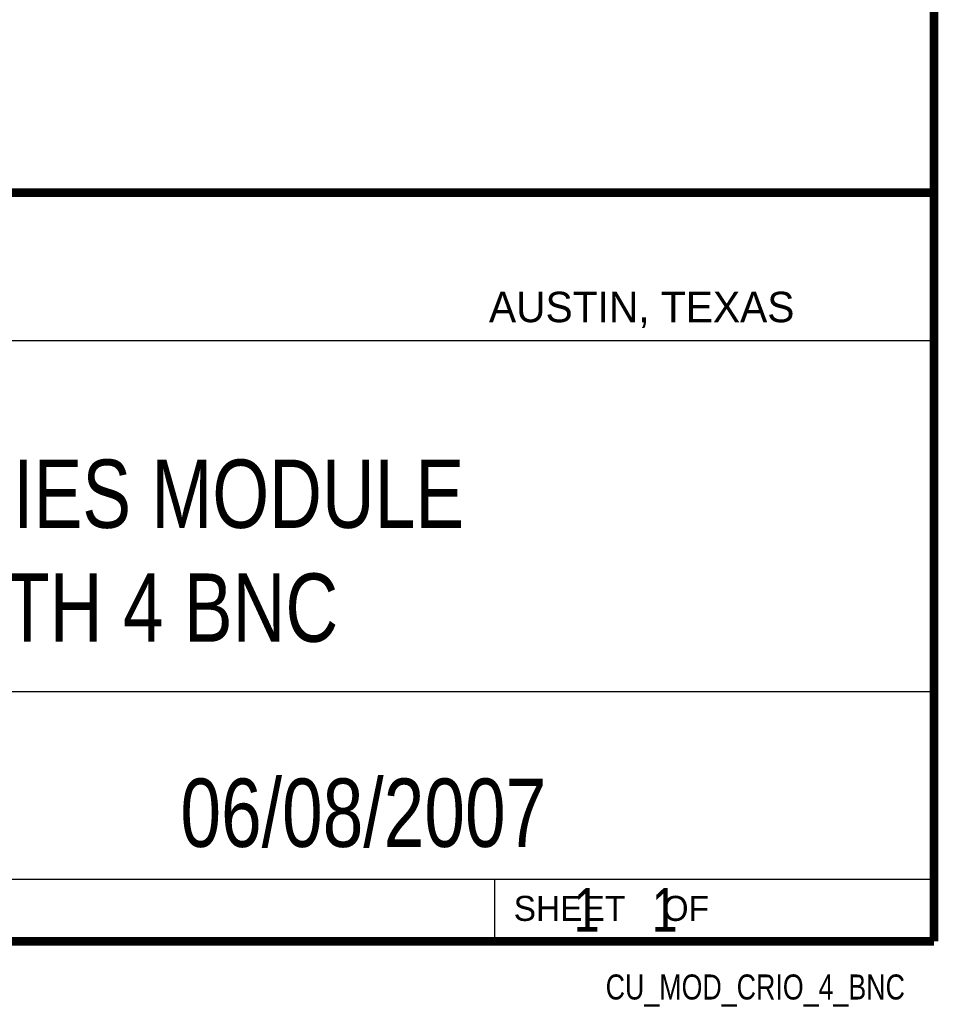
# Model space of a CAD drawing. Header units: inches. Extents: x 0.2 to 16.8, y 0.1 to 10.8.
# Tile 18 of 24: x 14.7 to 16.8, y 0.1 to 2.4. Entities that reach past the tile are written whole.
import ezdxf
from ezdxf.enums import TextEntityAlignment as Align

# ---------------------------------------------------------------- set-up
doc = ezdxf.new("R2010")
doc.units = ezdxf.units.IN
doc.header["$LTSCALE"] = 0.935
doc.header["$MEASUREMENT"] = 0
doc.layers.get('0').update_dxf_attribs({"linetype": 'CONTINUOUS'})
doc.styles.get("Standard").update_dxf_attribs({"font": 'txt', "width": 0.8})

msp = doc.modelspace()

# ---------------------------------------------------------------- linework, layer by layer
at = {"color": 2, "linetype": 'CONTINUOUS'}
for p, q in [((13.0652, 1.9695), (16.745, 1.9695)), ((16.745, 1.9695), (16.745, 0.2605)), ((13.0653, 1.6329), (16.75, 1.6329)), ((13.0652, 0.8295), (16.745, 0.8295)), ((13.0652, 0.4005), (16.745, 0.4005)), ((15.745, 0.4005), (15.745, 0.2605)), ((13.0652, 0.2605), (16.745, 0.2605)), ((15.7462, 0.2607), (16.7462, 0.2607)), ((15.7462, 0.2607), (15.7462, 0.2602)), ((15.7462, 0.2602), (16.7462, 0.2602)), ((16.7462, 0.2607), (16.7462, 0.2602))]:
    msp.add_line(p, q, dxfattribs=at)
at = {"color": 7, "linetype": 'CONTINUOUS', "const_width": 0.02}
for points in [[(16.75, 0.2586), (16.75, 10.7586)], [(11.4718, 1.9702), (16.75, 1.9707)], [(0.25, 0.2586), (16.75, 0.2586)]]:
    msp.add_lwpolyline(points, dxfattribs=at)

# ---------------------------------------------------------------- texts
at = {"color": 2, "linetype": 'CONTINUOUS'}
for s, height, p in [('AUSTIN, TEXAS', 0.069617, (15.7327, 1.6745)), ('SHEET    OF', 0.057262, (15.7892, 0.3052))]:
    msp.add_text(s, height=height, dxfattribs=at).set_placement(p)
at = {"color": 2, "linetype": 'CONTINUOUS', "width": 0.8}
msp.add_text('CU_MOD_CRIO_4_BNC', height=0.057262, dxfattribs=at).set_placement((16.6837, 0.1254), align=Align.RIGHT)
at = {"color": 7, "linetype": 'CONTINUOUS'}
for s, insert, char_height, width, attachment_point in [('C SERIES MODULE\\PWITH 4 BNC', (14.9051, 1.3603), 0.15625, 1.875, 2), ('06/08/2007 ', (15.4455, 0.6307), 0.15625, 1.375, 2), ('    1    1', (15.8075, 0.3805), 0.1, 0.8, 1)]:
    msp.add_mtext(s, dxfattribs=dict(at, insert=insert, char_height=char_height, width=width, attachment_point=attachment_point))

doc.saveas('drawing.dxf')
